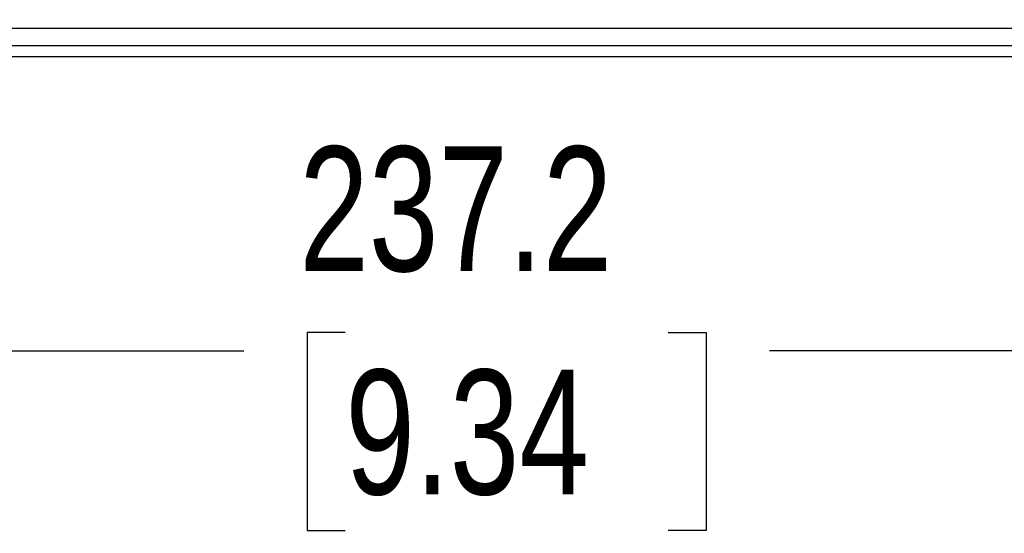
# Model space of a CAD drawing. Header units: millimetres. Extents: x 0 to 1118, y 0 to 864.
# Tile 45 of 67: x 348 to 427, y 638 to 679. Entities that reach past the tile are written whole.
import ezdxf

# ---------------------------------------------------------------- set-up
doc = ezdxf.new("R2010")
doc.units = ezdxf.units.MM
doc.layers.add('DIMENSIONS', color=140, linetype='Continuous', lineweight=25)
doc.styles.add('SLDTEXTSTYLE0', font='TXT', dxfattribs={"width": 0.75})
doc.dimstyles.new('SLDDIMSTYLE2', dxfattribs={"dimtxt": 10, "dimasz": 10, "dimexe": 0, "dimexo": 0.0625, "dimgap": 2.5, "dimtad": 0, "dimtih": 1, "dimtoh": 1, "dimdec": 1, "dimrnd": 1e-09, "dimzin": 12, "dimdsep": 46, "dimtxsty": 'SLDTEXTSTYLE0', "dimsah": 1, "dimcen": 0.09, "dimadec": 0, "dimazin": 3, "dimtfac": 1, "dimtdec": 1, "dimtofl": 0, "dimtmove": 0, "dimatfit": 3, "dimfxl": 0, "dimfrac": 2, "dimtolj": 1, "dimtzin": 12, "dimarcsym": 0})

# ---------------------------------------------------------------- blocks, each defined once
blk = doc.blocks.new('_D_5')
at = {"layer": 'DIMENSIONS'}
for p, q in [((268.894, 677.696), (268.894, 649.225)), ((506.116, 677.696), (506.116, 649.225)), ((374.574, 653.873), (371.527, 653.873)), ((371.527, 653.873), (371.527, 637.998)), ((400.435, 653.873), (403.482, 653.873)), ((403.482, 653.873), (403.482, 637.998)), ((268.894, 652.4), (366.451, 652.4)), ((506.116, 652.4), (408.559, 652.4)), ((371.527, 637.998), (374.574, 637.998)), ((403.482, 637.998), (400.435, 637.998))]:
    blk.add_line(p, q, dxfattribs=at)
for points in [[(268.894, 652.4), (278.894, 650.862), (278.894, 653.939)], [(506.116, 652.4), (496.116, 653.939), (496.116, 650.862)]]:
    blk.add_solid(points, dxfattribs=at)
at = {"layer": 'DIMENSIONS', "char_height": 10, "attachment_point": 1, "style": 'SLDTEXTSTYLE0'}
for s, insert in [('237.2', (370.88, 668.794)), ('9.34', (374.574, 650.888))]:
    blk.add_mtext(s, dxfattribs=dict(at, insert=insert))

msp = doc.modelspace()

# ---------------------------------------------------------------- linework, layer by layer
for p, q in [((504.174, 678.246), (270.836, 678.246)), ((270.836, 676.9), (504.174, 676.9)), ((511.236, 675.972), (263.743, 675.972))]:
    msp.add_line(p, q)

# ---------------------------------------------------------------- dimensions: what is measured, and where the dimension line sits
at = {"layer": 'DIMENSIONS'}
dim = msp.add_linear_dim(base=(506.116, 652.4), p1=(268.894, 678.966), p2=(506.116, 678.966), angle=360, dimstyle='SLDDIMSTYLE2', dxfattribs=at)
dim.commit()
dim.dimension.update_dxf_attribs({"geometry": '_D_5', "text_midpoint": (387.505, 652.4), "dimtype": 160})

doc.saveas('drawing.dxf')
